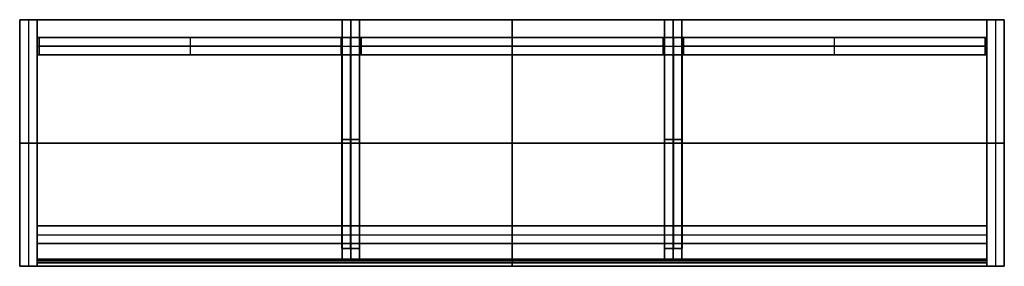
# Model space of a CAD drawing. Header units: millimetres. Extents: x -700 to 700, y -175 to 175.
import ezdxf

# ---------------------------------------------------------------- set-up
doc = ezdxf.new("R2010")
doc.units = ezdxf.units.MM
doc.layers.add('Défaut', color=7, linetype='Continuous', true_color=0x000000)

msp = doc.modelspace()

# ---------------------------------------------------------------- linework, layer by layer
at = {"layer": 'Défaut'}
for p, q in [((-675, 175, 150), (-700, 175, 150)), ((-700, 175, 150), (-700, -175, 150)), ((-700, 175, 312.5), (-700, -175, 312.5)), ((700, 175, 312.5), (-700, 175, 312.5)), ((-700, 175, 387.5), (-700, -175, 387.5)), ((700, 175, 387.5), (-700, 175, 387.5)), ((-687.5, 175), (-687.5, 175, 300)), ((-687.5, 175, 300), (-687.5, -175, 300)), ((-687.5, 175), (-687.5, -175)), ((-675, -175, 150), (-675, 175, 150)), ((675, 175, 87.5), (-675, 175, 87.5)), ((-675, 175, 87.5), (-675, -175, 87.5)), ((-216.7, 175, 200), (-241.7, 175, 200)), ((-241.7, 175, 200), (-241.7, -165, 200)), ((-229.2, 175, 100), (-229.2, 175, 300)), ((-229.2, 175, 300), (-229.2, -165, 300)), ((-229.2, -165, 100), (-229.2, 175, 100)), ((-216.7, -165, 200), (-216.7, 175, 200)), ((0, -175, 100), (0, 175, 100)), ((0, 175, 75), (0, -175, 75)), ((0, 175, 100), (0, 175, 75)), ((0, 175, 300), (0, 175, 325)), ((0, 175, 325), (0, -175, 325)), ((0, -175, 300), (0, 175, 300)), ((0, 175, 375), (0, 175, 400)), ((0, 175, 400), (0, -175, 400)), ((0, -175, 375), (0, 175, 375)), ((216.7, 175, 200), (216.7, -165, 200)), ((241.7, 175, 200), (216.7, 175, 200)), ((229.2, 175, 100), (229.2, 175, 300)), ((229.2, 175, 300), (229.2, -165, 300)), ((229.2, -165, 100), (229.2, 175, 100)), ((241.7, -165, 200), (241.7, 175, 200)), ((675, 175, 150), (675, -175, 150)), ((700, 175, 150), (675, 175, 150)), ((675, 175, 87.5), (675, -175, 87.5)), ((687.5, 175), (687.5, 175, 300)), ((687.5, 175, 300), (687.5, -175, 300)), ((687.5, 175), (687.5, -175)), ((700, -175, 150), (700, 175, 150)), ((700, -175, 312.5), (700, 175, 312.5)), ((700, -175, 387.5), (700, 175, 387.5)), ((-675, 150, 37.5), (675, 150, 37.5)), ((-675, 125, 37.5), (-675, 150, 37.5)), ((-672.3, 150, 200), (-672.3, 125, 200)), ((-243, 150, 200), (-672.3, 150, 200)), ((-457.7, 150, 102), (-457.7, 125, 102)), ((-457.7, 150, 298), (-457.7, 125, 298)), ((-457.7, 150, 102), (-457.7, 150, 298)), ((-243, 150, 200), (-243, 125, 200)), ((-217, 150, 350), (-242, 150, 350)), ((-242, 150, 350), (-242, -150, 350)), ((-229.5, 150, 325), (-229.5, 150, 375)), ((-229.5, 150, 375), (-229.5, -150, 375)), ((-229.5, -150, 325), (-229.5, 150, 325)), ((-217, -150, 350), (-217, 150, 350)), ((-214.3, 150, 200), (-214.3, 125, 200)), ((215, 150, 200), (-214.3, 150, 200)), ((0, 150), (0, 150, 75)), ((0, 125), (0, 150)), ((0, 150, 75), (0, 125, 75)), ((0.3, 150, 102), (0.3, 125, 102)), ((0.3, 150, 298), (0.3, 125, 298)), ((0.3, 150, 102), (0.3, 150, 298)), ((215, 150, 200), (215, 125, 200)), ((217, 150, 350), (217, -150, 350)), ((242, 150, 350), (217, 150, 350)), ((229.5, 150, 325), (229.5, 150, 375)), ((229.5, 150, 375), (229.5, -150, 375)), ((229.5, -150, 325), (229.5, 150, 325)), ((242, -150, 350), (242, 150, 350)), ((243.7, 150, 200), (243.7, 125, 200)), ((673, 150, 200), (243.7, 150, 200)), ((458.3, 150, 102), (458.3, 125, 102)), ((458.3, 150, 298), (458.3, 125, 298)), ((458.3, 150, 102), (458.3, 150, 298)), ((673, 150, 200), (673, 125, 200)), ((675, 150, 37.5), (675, 125, 37.5)), ((-675, 137.5), (675, 137.5)), ((-675, 137.5, 75), (675, 137.5, 75)), ((-675, 137.5), (-675, 137.5, 75)), ((-672.3, 137.5, 102), (-243, 137.5, 102)), ((-672.3, 137.5, 298), (-672.3, 137.5, 102)), ((-243, 137.5, 298), (-672.3, 137.5, 298)), ((-243, 137.5, 102), (-243, 137.5, 298)), ((-214.3, 137.5, 102), (215, 137.5, 102)), ((-214.3, 137.5, 298), (-214.3, 137.5, 102)), ((215, 137.5, 298), (-214.3, 137.5, 298)), ((215, 137.5, 102), (215, 137.5, 298)), ((243.7, 137.5, 102), (673, 137.5, 102)), ((243.7, 137.5, 298), (243.7, 137.5, 102)), ((673, 137.5, 298), (243.7, 137.5, 298)), ((673, 137.5, 102), (673, 137.5, 298)), ((675, 137.5), (675, 137.5, 75)), ((-675, 125, 37.5), (675, 125, 37.5)), ((-243, 125, 200), (-672.3, 125, 200)), ((-457.7, 125, 102), (-457.7, 125, 298)), ((215, 125, 200), (-214.3, 125, 200)), ((0, 125, 75), (0, 125)), ((0.3, 125, 102), (0.3, 125, 298)), ((673, 125, 200), (243.7, 125, 200)), ((458.3, 125, 102), (458.3, 125, 298)), ((-700, 0), (-700, 0, 300)), ((-675, 0, 300), (-700, 0, 300)), ((-675, 0), (-700, 0)), ((-700, 0, 300), (-700, 0, 325)), ((700, 0, 325), (-700, 0, 325)), ((-700, 0, 300), (700, 0, 300)), ((-700, 0, 375), (-700, 0, 400)), ((700, 0, 400), (-700, 0, 400)), ((-700, 0, 375), (700, 0, 375)), ((-675, 0), (-675, 0, 300)), ((675, 0, 100), (-675, 0, 100)), ((675, 0, 75), (-675, 0, 75)), ((-675, 0, 100), (-675, 0, 75)), ((-242, 0, 325), (-242, 0, 375)), ((-217, 0, 375), (-242, 0, 375)), ((-242, 0, 325), (-217, 0, 325)), ((-241.7, 5, 100), (-241.7, 5, 300)), ((-216.7, 5, 300), (-241.7, 5, 300)), ((-241.7, 5, 100), (-216.7, 5, 100)), ((-217, 0, 325), (-217, 0, 375)), ((-216.7, 5, 100), (-216.7, 5, 300)), ((216.7, 5, 100), (216.7, 5, 300)), ((241.7, 5, 300), (216.7, 5, 300)), ((216.7, 5, 100), (241.7, 5, 100)), ((241.7, 5, 100), (241.7, 5, 300)), ((217, 0, 325), (217, 0, 375)), ((242, 0, 375), (217, 0, 375)), ((217, 0, 325), (242, 0, 325)), ((242, 0, 325), (242, 0, 375)), ((675, 0), (675, 0, 300)), ((700, 0, 300), (675, 0, 300)), ((700, 0), (675, 0)), ((675, 0, 75), (675, 0, 100)), ((700, 0), (700, 0, 300)), ((700, 0, 300), (700, 0, 325)), ((700, 0, 375), (700, 0, 400)), ((-675, -117.7, 37.5), (675, -117.7, 37.5)), ((-675, -142.7, 37.5), (-675, -117.7, 37.5)), ((0, -117.7, 75), (0, -142.7, 75)), ((0, -117.7), (0, -117.7, 75)), ((0, -142.7), (0, -117.7)), ((675, -117.7, 37.5), (675, -142.7, 37.5)), ((-675, -130.2, 75), (675, -130.2, 75)), ((-675, -130.2), (675, -130.2)), ((-675, -130.2), (-675, -130.2, 75)), ((675, -130.2), (675, -130.2, 75)), ((-675, -142.7, 37.5), (675, -142.7, 37.5)), ((-242, -150, 350), (-217, -150, 350)), ((-229.5, -150, 325), (-229.5, -150, 375)), ((0, -142.7, 75), (0, -142.7)), ((217, -150, 350), (242, -150, 350)), ((229.5, -150, 325), (229.5, -150, 375)), ((-675, -170, 200), (-675, -165, 200)), ((675, -165, 200), (-675, -165, 200)), ((-675, -167.5, 300), (675, -167.5, 300)), ((-675, -167.5, 100), (-675, -167.5, 300)), ((675, -167.5, 100), (-675, -167.5, 100)), ((-241.7, -165, 200), (-216.7, -165, 200)), ((-229.2, -165, 100), (-229.2, -165, 300)), ((0, -170, 300), (0, -165, 300)), ((0, -170, 100), (0, -165, 100)), ((0, -165, 300), (0, -165, 100)), ((216.7, -165, 200), (241.7, -165, 200)), ((229.2, -165, 100), (229.2, -165, 300)), ((675, -170, 200), (675, -165, 200)), ((675, -167.5, 300), (675, -167.5, 100)), ((-700, -175, 150), (-675, -175, 150)), ((-700, -175, 312.5), (700, -175, 312.5)), ((-700, -175, 387.5), (700, -175, 387.5)), ((-687.5, -175), (-687.5, -175, 300)), ((-675, -170, 200), (675, -170, 200)), ((675, -175, 87.5), (-675, -175, 87.5)), ((0, -170, 100), (0, -170, 300)), ((0, -175, 75), (0, -175, 100)), ((0, -175, 300), (0, -175, 325)), ((0, -175, 375), (0, -175, 400)), ((675, -175, 150), (700, -175, 150)), ((687.5, -175), (687.5, -175, 300))]:
    msp.add_line(p, q, dxfattribs=at)
for points in [[(-675, 175), (-687.5, 175), (-700, 175)], [(-700, 175), (-700, 175, 150), (-700, 175, 300)], [(-700, 175, 300), (-687.5, 175, 300), (-675, 175, 300)], [(-700, 175), (-700, 0), (-700, -175)], [(-700, -175, 300), (-700, 0, 300), (-700, 175, 300)], [(-700, 175, 300), (-700, 0, 300), (-700, -175, 300)], [(-700, -175, 325), (-700, 0, 325), (-700, 175, 325)], [(-700, 175, 325), (-700, 175, 312.5), (-700, 175, 300)], [(700, 175, 300), (0, 175, 300), (-700, 175, 300)], [(-700, 175, 325), (0, 175, 325), (700, 175, 325)], [(-700, 175, 375), (-700, 0, 375), (-700, -175, 375)], [(-700, -175, 400), (-700, 0, 400), (-700, 175, 400)], [(-700, 175, 400), (-700, 175, 387.5), (-700, 175, 375)], [(700, 175, 375), (0, 175, 375), (-700, 175, 375)], [(-700, 175, 400), (0, 175, 400), (700, 175, 400)], [(-675, 175, 300), (-675, 175, 150), (-675, 175)], [(-675, -175), (-675, 0), (-675, 175)], [(-675, 175, 300), (-675, 0, 300), (-675, -175, 300)], [(675, 175, 100), (0, 175, 100), (-675, 175, 100)], [(-675, 175, 100), (-675, 0, 100), (-675, -175, 100)], [(-675, -175, 75), (-675, 0, 75), (-675, 175, 75)], [(-675, 175, 75), (0, 175, 75), (675, 175, 75)], [(-675, 175, 75), (-675, 175, 87.5), (-675, 175, 100)], [(-216.7, 175, 100), (-229.2, 175, 100), (-241.7, 175, 100)], [(-241.7, 175, 100), (-241.7, 175, 200), (-241.7, 175, 300)], [(-241.7, 175, 300), (-229.2, 175, 300), (-216.7, 175, 300)], [(-241.7, 175, 100), (-241.7, 5, 100), (-241.7, -165, 100)], [(-241.7, -165, 300), (-241.7, 5, 300), (-241.7, 175, 300)], [(-216.7, 175, 300), (-216.7, 175, 200), (-216.7, 175, 100)], [(-216.7, -165, 100), (-216.7, 5, 100), (-216.7, 175, 100)], [(-216.7, 175, 300), (-216.7, 5, 300), (-216.7, -165, 300)], [(216.7, 175, 100), (216.7, 5, 100), (216.7, -165, 100)], [(216.7, -165, 300), (216.7, 5, 300), (216.7, 175, 300)], [(216.7, 175, 300), (216.7, 175, 200), (216.7, 175, 100)], [(241.7, 175, 100), (229.2, 175, 100), (216.7, 175, 100)], [(216.7, 175, 300), (229.2, 175, 300), (241.7, 175, 300)], [(241.7, 175, 300), (241.7, 175, 200), (241.7, 175, 100)], [(241.7, -165, 100), (241.7, 5, 100), (241.7, 175, 100)], [(241.7, 175, 300), (241.7, 5, 300), (241.7, -165, 300)], [(675, 175), (675, 0), (675, -175)], [(675, -175, 300), (675, 0, 300), (675, 175, 300)], [(675, 175, 300), (675, 175, 150), (675, 175)], [(700, 175), (687.5, 175), (675, 175)], [(675, 175, 300), (687.5, 175, 300), (700, 175, 300)], [(675, -175, 100), (675, 0, 100), (675, 175, 100)], [(675, 175, 75), (675, 0, 75), (675, -175, 75)], [(675, 175, 100), (675, 175, 87.5), (675, 175, 75)], [(700, -175), (700, 0), (700, 175)], [(700, 175), (700, 175, 150), (700, 175, 300)], [(700, 175, 300), (700, 0, 300), (700, -175, 300)], [(700, -175, 300), (700, 0, 300), (700, 175, 300)], [(700, 175, 300), (700, 175, 312.5), (700, 175, 325)], [(700, 175, 325), (700, 0, 325), (700, -175, 325)], [(700, -175, 375), (700, 0, 375), (700, 175, 375)], [(700, 175, 375), (700, 175, 387.5), (700, 175, 400)], [(700, 175, 400), (700, 0, 400), (700, -175, 400)], [(-675, 150), (-675, 150, 37.5), (-675, 150, 75)], [(-675, 150, 75), (0, 150, 75), (675, 150, 75)], [(675, 150), (0, 150), (-675, 150)], [(-675, 125), (-675, 137.5), (-675, 150)], [(-675, 150, 75), (-675, 137.5, 75), (-675, 125, 75)], [(-672.3, 150, 102), (-457.7, 150, 102), (-243, 150, 102)], [(-672.3, 125, 102), (-672.3, 137.5, 102), (-672.3, 150, 102)], [(-672.3, 150, 298), (-672.3, 150, 200), (-672.3, 150, 102)], [(-672.3, 125, 298), (-672.3, 137.5, 298), (-672.3, 150, 298)], [(-243, 150, 298), (-457.7, 150, 298), (-672.3, 150, 298)], [(-243, 150, 102), (-243, 150, 200), (-243, 150, 298)], [(-243, 150, 298), (-243, 137.5, 298), (-243, 125, 298)], [(-243, 125, 102), (-243, 137.5, 102), (-243, 150, 102)], [(-217, 150, 325), (-229.5, 150, 325), (-242, 150, 325)], [(-242, 150, 325), (-242, 150, 350), (-242, 150, 375)], [(-242, 150, 375), (-229.5, 150, 375), (-217, 150, 375)], [(-242, 150, 325), (-242, 0, 325), (-242, -150, 325)], [(-242, -150, 375), (-242, 0, 375), (-242, 150, 375)], [(-217, 150, 375), (-217, 150, 350), (-217, 150, 325)], [(-217, -150, 325), (-217, 0, 325), (-217, 150, 325)], [(-217, 150, 375), (-217, 0, 375), (-217, -150, 375)], [(-214.3, 150, 102), (0.3, 150, 102), (215, 150, 102)], [(-214.3, 125, 102), (-214.3, 137.5, 102), (-214.3, 150, 102)], [(-214.3, 150, 298), (-214.3, 150, 200), (-214.3, 150, 102)], [(-214.3, 125, 298), (-214.3, 137.5, 298), (-214.3, 150, 298)], [(215, 150, 298), (0.3, 150, 298), (-214.3, 150, 298)], [(215, 150, 102), (215, 150, 200), (215, 150, 298)], [(215, 150, 298), (215, 137.5, 298), (215, 125, 298)], [(215, 125, 102), (215, 137.5, 102), (215, 150, 102)], [(217, 150, 325), (217, 0, 325), (217, -150, 325)], [(217, -150, 375), (217, 0, 375), (217, 150, 375)], [(217, 150, 375), (217, 150, 350), (217, 150, 325)], [(242, 150, 325), (229.5, 150, 325), (217, 150, 325)], [(217, 150, 375), (229.5, 150, 375), (242, 150, 375)], [(242, -150, 325), (242, 0, 325), (242, 150, 325)], [(242, 150, 325), (242, 150, 350), (242, 150, 375)], [(242, 150, 375), (242, 0, 375), (242, -150, 375)], [(243.7, 150, 102), (458.3, 150, 102), (673, 150, 102)], [(243.7, 125, 102), (243.7, 137.5, 102), (243.7, 150, 102)], [(243.7, 150, 298), (243.7, 150, 200), (243.7, 150, 102)], [(243.7, 125, 298), (243.7, 137.5, 298), (243.7, 150, 298)], [(673, 150, 298), (458.3, 150, 298), (243.7, 150, 298)], [(673, 150, 102), (673, 150, 200), (673, 150, 298)], [(673, 150, 298), (673, 137.5, 298), (673, 125, 298)], [(673, 125, 102), (673, 137.5, 102), (673, 150, 102)], [(675, 150, 75), (675, 150, 37.5), (675, 150)], [(675, 150), (675, 137.5), (675, 125)], [(675, 125, 75), (675, 137.5, 75), (675, 150, 75)], [(675, 125), (0, 125), (-675, 125)], [(-675, 125, 75), (-675, 125, 37.5), (-675, 125)], [(675, 125, 75), (0, 125, 75), (-675, 125, 75)], [(-243, 125, 102), (-457.7, 125, 102), (-672.3, 125, 102)], [(-672.3, 125, 102), (-672.3, 125, 200), (-672.3, 125, 298)], [(-672.3, 125, 298), (-457.7, 125, 298), (-243, 125, 298)], [(-243, 125, 298), (-243, 125, 200), (-243, 125, 102)], [(215, 125, 102), (0.3, 125, 102), (-214.3, 125, 102)], [(-214.3, 125, 102), (-214.3, 125, 200), (-214.3, 125, 298)], [(-214.3, 125, 298), (0.3, 125, 298), (215, 125, 298)], [(215, 125, 298), (215, 125, 200), (215, 125, 102)], [(673, 125, 102), (458.3, 125, 102), (243.7, 125, 102)], [(243.7, 125, 102), (243.7, 125, 200), (243.7, 125, 298)], [(243.7, 125, 298), (458.3, 125, 298), (673, 125, 298)], [(673, 125, 298), (673, 125, 200), (673, 125, 102)], [(675, 125), (675, 125, 37.5), (675, 125, 75)], [(-675, -117.7, 75), (-675, -130.2, 75), (-675, -142.7, 75)], [(675, -117.7, 75), (0, -117.7, 75), (-675, -117.7, 75)], [(-675, -117.7), (-675, -117.7, 37.5), (-675, -117.7, 75)], [(675, -117.7), (0, -117.7), (-675, -117.7)], [(-675, -142.7), (-675, -130.2), (-675, -117.7)], [(675, -142.7, 75), (675, -130.2, 75), (675, -117.7, 75)], [(675, -117.7, 75), (675, -117.7, 37.5), (675, -117.7)], [(675, -117.7), (675, -130.2), (675, -142.7)], [(-675, -142.7, 75), (0, -142.7, 75), (675, -142.7, 75)], [(675, -142.7), (0, -142.7), (-675, -142.7)], [(-675, -142.7, 75), (-675, -142.7, 37.5), (-675, -142.7)], [(-242, -150, 325), (-229.5, -150, 325), (-217, -150, 325)], [(-217, -150, 375), (-229.5, -150, 375), (-242, -150, 375)], [(-242, -150, 375), (-242, -150, 350), (-242, -150, 325)], [(-217, -150, 375), (-217, -150, 350), (-217, -150, 325)], [(217, -150, 325), (229.5, -150, 325), (242, -150, 325)], [(242, -150, 375), (229.5, -150, 375), (217, -150, 375)], [(217, -150, 375), (217, -150, 350), (217, -150, 325)], [(242, -150, 375), (242, -150, 350), (242, -150, 325)], [(675, -142.7), (675, -142.7, 37.5), (675, -142.7, 75)], [(675, -165, 300), (0, -165, 300), (-675, -165, 300)], [(-675, -165, 300), (-675, -167.5, 300), (-675, -170, 300)], [(-675, -165, 300), (-675, -165, 200), (-675, -165, 100)], [(-675, -165, 100), (-675, -167.5, 100), (-675, -170, 100)], [(-675, -165, 100), (0, -165, 100), (675, -165, 100)], [(-241.7, -165, 100), (-229.2, -165, 100), (-216.7, -165, 100)], [(-216.7, -165, 300), (-229.2, -165, 300), (-241.7, -165, 300)], [(-241.7, -165, 300), (-241.7, -165, 200), (-241.7, -165, 100)], [(-216.7, -165, 300), (-216.7, -165, 200), (-216.7, -165, 100)], [(216.7, -165, 100), (229.2, -165, 100), (241.7, -165, 100)], [(241.7, -165, 300), (229.2, -165, 300), (216.7, -165, 300)], [(216.7, -165, 300), (216.7, -165, 200), (216.7, -165, 100)], [(241.7, -165, 100), (241.7, -165, 200), (241.7, -165, 300)], [(675, -170, 100), (675, -167.5, 100), (675, -165, 100)], [(675, -165, 100), (675, -165, 200), (675, -165, 300)], [(675, -165, 300), (675, -167.5, 300), (675, -170, 300)], [(-700, -175), (-687.5, -175), (-675, -175)], [(-675, -175, 300), (-687.5, -175, 300), (-700, -175, 300)], [(-700, -175, 300), (-700, -175, 150), (-700, -175)], [(-700, -175, 300), (0, -175, 300), (700, -175, 300)], [(700, -175, 325), (0, -175, 325), (-700, -175, 325)], [(-700, -175, 325), (-700, -175, 312.5), (-700, -175, 300)], [(-700, -175, 375), (0, -175, 375), (700, -175, 375)], [(700, -175, 400), (0, -175, 400), (-700, -175, 400)], [(-700, -175, 400), (-700, -175, 387.5), (-700, -175, 375)], [(-675, -170, 300), (0, -170, 300), (675, -170, 300)], [(-675, -170, 100), (-675, -170, 200), (-675, -170, 300)], [(675, -170, 100), (0, -170, 100), (-675, -170, 100)], [(-675, -175, 300), (-675, -175, 150), (-675, -175)], [(-675, -175, 100), (0, -175, 100), (675, -175, 100)], [(-675, -175, 100), (-675, -175, 87.5), (-675, -175, 75)], [(-675, -175, 75), (0, -175, 75), (675, -175, 75)], [(675, -170, 300), (675, -170, 200), (675, -170, 100)], [(675, -175), (687.5, -175), (700, -175)], [(700, -175, 300), (687.5, -175, 300), (675, -175, 300)], [(675, -175, 300), (675, -175, 150), (675, -175)], [(675, -175, 75), (675, -175, 87.5), (675, -175, 100)], [(700, -175, 300), (700, -175, 150), (700, -175)], [(700, -175, 325), (700, -175, 312.5), (700, -175, 300)], [(700, -175, 400), (700, -175, 387.5), (700, -175, 375)]]:
    msp.add_open_spline(points, degree=2, dxfattribs=at)

doc.saveas('drawing.dxf')
